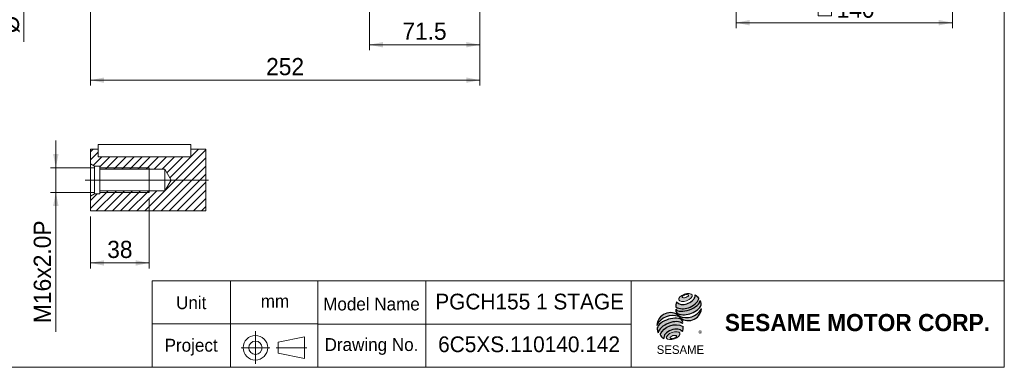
# Model space of a CAD drawing. Header units: millimetres. Extents: x 35 to 1004, y 35 to 700.
# Tile 2 of 6: x 367 to 1004, y 35 to 260. Entities that reach past the tile are written whole.
import ezdxf

# ---------------------------------------------------------------- set-up
doc = ezdxf.new("R2010")
doc.units = ezdxf.units.MM
doc.header["$LTSCALE"] = 3.5
doc.linetypes.add('CENTERX2', pattern=[20.319999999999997, 12.7, -2.54, 2.54, -2.54])
doc.layers.add('外框線', color=7, linetype='Continuous', lineweight=30)
doc.layers.add('標駐', color=51, linetype='Continuous')
doc.styles.add('SLDTEXTSTYLE0', font='ARIAL.TTF', dxfattribs={"width": 0.948})
doc.styles.add('SLDTEXTSTYLE1', font='MINGLIU.TTC')
doc.styles.add('SLDTEXTSTYLE3', font='ARIALBD.TTF', dxfattribs={"width": 0.948})
doc.dimstyles.new('SLDDIMSTYLE0', dxfattribs={"dimtxt": 10.7869384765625, "dimasz": 8.75, "dimexe": 0, "dimexo": 0.0625, "dimgap": 2.696734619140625, "dimtad": 1, "dimdec": 4, "dimrnd": 1e-09, "dimzin": 12, "dimdsep": 46, "dimtxsty": 'SLDTEXTSTYLE0', "dimsah": 1, "dimcen": 0.09, "dimadec": 0, "dimazin": 0, "dimtfac": 1, "dimtdec": 4, "dimtofl": 0, "dimtmove": 0, "dimatfit": 3, "dimfxl": 0, "dimtolj": 1, "dimtzin": 12, "dimarcsym": 0})
doc.dimstyles.new('SLDDIMSTYLE1', dxfattribs={"dimtxt": 10.7869384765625, "dimasz": 8.75, "dimexe": 0, "dimexo": 0.0625, "dimgap": 2.696734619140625, "dimtad": 1, "dimdec": 4, "dimrnd": 1e-09, "dimzin": 12, "dimdsep": 46, "dimtxsty": 'SLDTEXTSTYLE0', "dimsah": 1, "dimcen": 0.09, "dimadec": 0, "dimazin": 0, "dimtol": 1, "dimtm": 0.016, "dimtfac": 1, "dimtdec": 3, "dimtofl": 0, "dimtmove": 0, "dimatfit": 3, "dimfxl": 0, "dimtolj": 1, "dimarcsym": 0})
doc.dimstyles.new('SLDDIMSTYLE2', dxfattribs={"dimtxt": 10.7869384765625, "dimasz": 8.75, "dimexe": 0, "dimexo": 0.0625, "dimgap": 2.696734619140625, "dimtad": 1, "dimdec": 4, "dimrnd": 1e-09, "dimzin": 12, "dimdsep": 46, "dimtxsty": 'SLDTEXTSTYLE0', "dimsah": 1, "dimcen": 0.09, "dimadec": 0, "dimazin": 0, "dimtfac": 1, "dimtdec": 4, "dimtofl": 0, "dimtmove": 0, "dimatfit": 3, "dimfxl": 0, "dimtolj": 1, "dimtzin": 12, "dimarcsym": 0})

# ---------------------------------------------------------------- blocks, each defined once
blk = doc.blocks.new('單位定位')
at = {"layer": '外框線', "color": 7, "lineweight": 0}
for p, q in [((452.8098088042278, 91.0241337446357), (452.8098088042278, 35.0241337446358)), ((560.1320386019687, 91.0241337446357), (452.8098088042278, 91.0241337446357)), ((503.6129167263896, 91.0241337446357), (503.6129167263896, 35.02413374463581)), ((560.1320386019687, 63.02413374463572), (452.8098088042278, 63.0241337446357)), ((534.4445704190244, 51.1834639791), (551.5179018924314, 54.6834639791)), ((534.4445704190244, 51.1834639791), (534.4445704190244, 44.1834639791)), ((551.5179018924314, 54.6834639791), (551.5179018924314, 40.6834639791)), ((534.4445704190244, 44.1834639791), (551.5179018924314, 40.6834639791))]:
    blk.add_line(p, q, dxfattribs=at)
at = {"layer": '外框線', "color": 7, "linetype": 'CENTERX2', "lineweight": 0}
for p, q in [((519.6648189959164, 58.38551921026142), (519.6648189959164, 37.33638053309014)), ((510.4760159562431, 47.67069908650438), (528.904115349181, 47.67069908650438)), ((533.1948659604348, 47.67069908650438), (553.0346292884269, 47.67069908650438))]:
    blk.add_line(p, q, dxfattribs=at)
at = {"layer": '外框線', "color": 7, "lineweight": 0}
for radius in [7.956841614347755, 4.288614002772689]:
    blk.add_circle((519.6648189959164, 47.67069908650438), radius, dxfattribs=at)
at = {"color": 7, "linetype": 'Continuous', "lineweight": 0, "char_height": 8.334375, "attachment_point": 1, "style": 'SLDTEXTSTYLE0'}
for s, insert in [('Unit', (468.2725532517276, 80.970721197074)), ('mm', (523.1153161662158, 82.00514361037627)), ('Project', (460.8642200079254, 53.44087365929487))]:
    blk.add_mtext(s, dxfattribs=dict(at, insert=insert))
blk = doc.blocks.new('圖塊18')
at = {"linetype": 'Continuous'}
h = blk.add_hatch(color=1, dxfattribs=at)
edge = h.paths.add_edge_path(flags=0)
edge.add_spline(control_points=[(17.84507660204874, 39.6701227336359), (15.65982924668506, 38.86654845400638), (12.06645472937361, 35.14609202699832), (19.78787708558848, 34.38685306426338), (25.17793886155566, 39.96753770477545), (20.03032395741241, 40.47369701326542), (17.84507660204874, 39.6701227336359)], knot_values=[0, 0, 0, 0, 0.25, 0.5, 0.75, 1, 1, 1, 1], weights=[1, 1, 1, 1, 1, 1, 1], degree=3, periodic=0)
edge = h.paths.add_edge_path(flags=0)
edge.add_spline(control_points=[(18.30061053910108, 39.23009145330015), (19.32966030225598, 39.55219928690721), (21.64831512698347, 39.3640093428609), (18.95199878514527, 37.14907742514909), (15.47401654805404, 37.43136234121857), (17.27156077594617, 38.9079836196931), (18.30061053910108, 39.23009145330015)], knot_values=[0, 0, 0, 0, 0.2500000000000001, 0.5000000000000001, 0.75, 1, 1, 1, 1], weights=[1, 1, 1, 1, 1, 1, 1], degree=3, periodic=0)
h = blk.add_hatch(color=1, dxfattribs=at)
edge = h.paths.add_edge_path(flags=0)
edge.add_spline(control_points=[(12.82849882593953, 34.67442243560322), (12.27773725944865, 33.46871320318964), (12.22546486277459, 32.23560511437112), (12.38028055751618, 31.42141191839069)], knot_values=[0, 0, 0, 0, 0.4884105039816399, 0.4884105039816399, 0.4884105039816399, 0.4884105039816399], weights=[1, 1, 1, 1], degree=3, periodic=0)
edge.add_spline(control_points=[(12.38028055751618, 31.42141191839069), (14.87282556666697, 30.02098089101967), (19.7081174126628, 30.02885761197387), (24.74450111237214, 32.88965613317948), (26.91845188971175, 35.39441668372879), (27.24088722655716, 36.6291762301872)], knot_values=[0, 0, 0, 0, 0.4091170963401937, 0.6548043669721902, 0.8514887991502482, 0.8514887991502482, 0.8514887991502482, 0.8514887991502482], weights=[1, 1, 1, 1, 1, 1], degree=3, periodic=0)
edge.add_spline(control_points=[(27.24088722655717, 36.62917623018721), (26.87739121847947, 37.44092960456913), (26.1258724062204, 38.41833509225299), (24.89782479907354, 39.1695306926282)], knot_values=[0, 0, 0, 0, 0.4590419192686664, 0.4590419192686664, 0.4590419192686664, 0.4590419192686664], weights=[1, 1, 1, 1], degree=3, periodic=0)
edge.add_spline(control_points=[(24.89782479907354, 39.16953069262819), (24.9371603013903, 38.66063084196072), (24.68654454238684, 37.15834175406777), (22.8092877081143, 34.96446947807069), (18.77024942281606, 32.81639368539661), (14.36633924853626, 32.74556437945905), (12.82849882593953, 34.67442243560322)], knot_values=[0, 0, 0, 0, 0.08132341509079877, 0.2279594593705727, 0.4332489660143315, 0.8030080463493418, 0.8030080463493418, 0.8030080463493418, 0.8030080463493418], weights=[1, 1, 1, 1, 1, 1, 1], degree=3, periodic=0)
h = blk.add_hatch(color=1, dxfattribs=at)
edge = h.paths.add_edge_path(flags=0)
edge.add_arc((15.11459020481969, 29.37435223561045), 2.786083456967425, 168.3621772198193, 229.4245234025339)
edge.add_ellipse((20.33353798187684, 31.74517921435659), major_axis=(8.519222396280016, 2.778512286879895), ratio=0.5371428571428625, start_angle=205.6784380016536, end_angle=329.3896542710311)
edge.add_arc((24.73064408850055, 33.43974244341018), 4.039829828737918, 336.1521426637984, 392.8409252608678)
edge.add_ellipse((20.13050466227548, 33.18178532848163), major_axis=(7.889726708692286, 2.950066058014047), ratio=0.4437390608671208, start_angle=185.0255637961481, end_angle=352.21713539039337, ccw=False)
h = blk.add_hatch(color=1, dxfattribs=at)
edge = h.paths.add_edge_path(flags=0)
edge.add_arc((19.26511369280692, 35.67046053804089), 11.17930463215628, 244.9498890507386, 330.52495169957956, ccw=False)
edge.add_arc((8.787487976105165, 19.13862507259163), 8.60278692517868, 48.10924540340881, 177.9500526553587)
edge.add_arc((10.33298868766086, 14.74520139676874), 11.17930463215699, 69.43291289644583, 155.1324078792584, ccw=False)
edge.add_arc((20.45444900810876, 31.18193968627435), 8.60278692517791, 223.9443619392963, 353.2429906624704)
h = blk.add_hatch(color=1, dxfattribs=at)
edge = h.paths.add_edge_path(flags=0)
edge.add_ellipse((9.316751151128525, 16.65148780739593), major_axis=(8.137735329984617, 3.090578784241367), ratio=0.5235294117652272, start_angle=14.095136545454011, end_angle=164.8078450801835, ccw=False)
edge.add_arc((13.7174456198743, 21.14784688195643), 3.132153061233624, 351.5308011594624, 401.4061622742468)
edge.add_ellipse((9.031061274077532, 18.85020050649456), major_axis=(8.626372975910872, 2.531216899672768), ratio=0.534461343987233, start_angle=27.40472928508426, end_angle=171.7282428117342)
edge.add_arc((9.282834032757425, 18.76233137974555), 9.152618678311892, 191.0466409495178, 205.75451162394)
h = blk.add_hatch(color=1, dxfattribs=at)
edge = h.paths.add_edge_path(flags=0)
edge.add_spline(control_points=[(17.05298460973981, 18.74401478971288), (11.92813691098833, 21.60070384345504), (4.50196003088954, 18.89724543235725), (2.192377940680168, 13.53625047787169)], knot_values=[0, 0, 0, 0, 1, 1, 1, 1], weights=[1, 1, 1, 1], degree=3, periodic=0)
edge.add_arc((7.650370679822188, 16.21962533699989), 6.081955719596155, 206.1806388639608, 239.0996167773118)
edge.add_ellipse((10.74881898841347, 12.76360024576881), major_axis=(6.094093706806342, 2.269688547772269), ratio=0.6035256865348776, start_angle=7.596570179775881, end_angle=172.3905265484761, ccw=False)
edge.add_arc((11.16032413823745, 17.89890612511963), 5.952953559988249, 336.231156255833, 368.1615451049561)
h = blk.add_hatch(color=1, dxfattribs=at)
edge = h.paths.add_edge_path(flags=0)
edge.add_spline(control_points=[(9.918111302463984, 14.97719179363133), (12.10335865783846, 15.78076607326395), (17.25097356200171, 15.27460676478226), (11.86091178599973, 9.69392212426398), (4.139489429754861, 10.45316108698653), (7.73286394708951, 14.17361751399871), (9.918111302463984, 14.97719179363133)], knot_values=[0, 0, 0, 0, 0.25, 0.5, 0.7500000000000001, 1, 1, 1, 1], weights=[1, 1, 1, 1, 1, 1, 1], degree=3, periodic=0)
edge = h.paths.add_edge_path(flags=0)
edge.add_spline(control_points=[(10.48950540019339, 12.87523153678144), (9.460455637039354, 12.55312370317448), (7.669113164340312, 11.05668944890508), (11.15639803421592, 10.7446850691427), (13.84341174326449, 12.9893364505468), (11.51855516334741, 13.19733937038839), (10.48950540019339, 12.87523153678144)], knot_values=[0, 0, 0, 0, 0.2500000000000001, 0.5, 0.75, 1, 1, 1, 1], weights=[1, 1, 1, 1, 1, 1, 1], degree=3, periodic=0)
at = {"color": 1, "linetype": 'Continuous', "lineweight": 0}
for points in [[(17.84507660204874, 39.67012273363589), (20.03032395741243, 40.47369701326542), (25.17793886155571, 39.96753770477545), (19.78787708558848, 34.38685306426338), (12.06645472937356, 35.14609202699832), (15.65982924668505, 38.86654845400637), (17.84507660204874, 39.67012273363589)], [(18.30061053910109, 39.23009145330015), (19.32966030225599, 39.5521992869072), (21.64831512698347, 39.36400934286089), (18.95199878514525, 37.14907742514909), (15.47401654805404, 37.43136234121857), (17.27156077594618, 38.9079836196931), (18.30061053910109, 39.23009145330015)], [(9.918111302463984, 14.97719179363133), (12.10335865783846, 15.78076607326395), (17.25097356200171, 15.27460676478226), (11.86091178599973, 9.69392212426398), (4.139489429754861, 10.45316108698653), (7.73286394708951, 14.17361751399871), (9.918111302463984, 14.97719179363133)], [(10.48950540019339, 12.87523153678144), (11.51855516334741, 13.19733937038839), (13.84341174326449, 12.9893364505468), (11.15639803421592, 10.7446850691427), (7.669113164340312, 11.05668944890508), (9.460455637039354, 12.55312370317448), (10.48950540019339, 12.87523153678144)]]:
    blk.add_open_spline(points, degree=3, dxfattribs=at)
at = {"layer": '標駐', "color": 1}
for p, q in [((28.98569412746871, 30.07478134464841), (28.88321130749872, 29.97229852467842)), ((4.455190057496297, 11.06025460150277), (4.518651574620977, 11.12371611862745))]:
    blk.add_line(p, q, dxfattribs=at)
for centre, radius, start, end in [((24.73064408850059, 33.43974244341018), 4.039829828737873, 336.1521426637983, 32.95375475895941), ((8.787487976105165, 19.13862507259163), 8.60278692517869, 48.10924540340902, 177.9500526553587), ((10.33298868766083, 14.74520139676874), 11.17930463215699, 69.43291289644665, 155.1324078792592), ((15.11459020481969, 29.37435223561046), 2.786083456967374, 167.9158934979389, 229.4245234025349), ((20.45444900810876, 31.18193968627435), 8.602786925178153, 223.9443619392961, 353.2429906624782), ((19.26511369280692, 35.67046053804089), 11.17930463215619, 244.9498890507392, 330.5249516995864), ((13.71744561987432, 21.14784688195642), 3.132153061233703, 351.5308011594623, 41.40616227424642), ((9.282834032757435, 18.76233137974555), 9.15261867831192, 191.0466409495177, 205.7545116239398), ((7.650370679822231, 16.21962533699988), 6.081955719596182, 206.1806388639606, 239.0996167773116), ((11.16032413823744, 17.89890612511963), 5.952953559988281, 336.2311562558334, 8.161545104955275)]:
    blk.add_arc(centre, radius, start, end, dxfattribs=at)
for centre, major_axis, ratio, start_param, end_param in [((20.13050466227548, 33.18178532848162), (7.889726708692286, 2.950066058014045), 0.4437390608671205, 3.229063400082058, 6.147574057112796), ((20.33353798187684, 31.74517921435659), (8.51922239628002, 2.778512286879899), 0.5371428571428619, 3.589765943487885, 5.748933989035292), ((9.031061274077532, 18.85020050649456), (8.626372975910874, 2.531216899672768), 0.5344613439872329, 0.4783027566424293, 2.997223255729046), ((9.316751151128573, 16.65148780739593), (8.137735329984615, 3.090578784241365), 0.5235294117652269, 0.2460065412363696, 2.876439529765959), ((10.74881898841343, 12.76360024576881), (6.094093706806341, 2.269688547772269), 0.6035256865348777, 0.1325851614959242, 3.008782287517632)]:
    blk.add_ellipse(centre, major_axis=major_axis, ratio=ratio, start_param=start_param, end_param=end_param, dxfattribs=at)
for points, knots in [([(12.82849882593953, 34.67442243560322), (14.36633924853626, 32.74556437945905), (18.77024942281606, 32.81639368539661), (22.8092877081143, 34.96446947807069), (24.68654454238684, 37.15834175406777), (24.9371603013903, 38.66063084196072), (24.89782479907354, 39.16953069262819)], [0, 0, 0, 0, 0.3697590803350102, 0.575048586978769, 0.721684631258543, 0.8030080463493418, 0.8030080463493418, 0.8030080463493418, 0.8030080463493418]), ([(12.38028055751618, 31.42141191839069), (14.87282556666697, 30.02098089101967), (19.7081174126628, 30.02885761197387), (24.74450111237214, 32.88965613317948), (26.91845188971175, 35.39441668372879), (27.24088722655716, 36.6291762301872)], [0, 0, 0, 0, 0.4091170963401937, 0.6548043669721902, 0.8514887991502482, 0.8514887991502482, 0.8514887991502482, 0.8514887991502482])]:
    blk.add_open_spline(points, degree=3, knots=knots, dxfattribs=at)
for points in [[(24.89782479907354, 39.1695306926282), (26.1258724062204, 38.41833509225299), (26.87739121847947, 37.44092960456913), (27.24088722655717, 36.62917623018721)], [(12.82849882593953, 34.67442243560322), (12.27773725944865, 33.46871320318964), (12.22546486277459, 32.23560511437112), (12.38028055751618, 31.42141191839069)], [(2.192377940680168, 13.53625047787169), (4.501960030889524, 18.89724543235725), (11.92813691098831, 21.60070384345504), (17.05298460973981, 18.74401478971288)]]:
    blk.add_open_spline(points, degree=3, dxfattribs=at)
at = {"layer": '標駐', "color": 1, "attachment_point": 1}
for s, insert, char_height, style in [('®', (26.94625069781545, 16.01644056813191), 3.704166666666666, 'SLDTEXTSTYLE1'), ('SESAME', (0.03859137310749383, 6.579675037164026), 5.556249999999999, 'SLDTEXTSTYLE0')]:
    blk.add_mtext(s, dxfattribs=dict(at, insert=insert, char_height=char_height, style=style))
blk = doc.blocks.new('NEW LOGO_定位')
at = {"color": 7, "linetype": 'Continuous'}
blk.add_blockref('圖塊18', (12.47447700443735, 7.619095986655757), dxfattribs=at)
blk = doc.blocks.new('圖標定位')
at = {"color": 7, "linetype": 'Continuous'}
blk.add_blockref('NEW LOGO_定位', (766.9720065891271, 35.00000000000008), dxfattribs=at)
blk = doc.blocks.new('*D11')
at = {"color": 7, "linetype": 'Continuous', "lineweight": 0}
for p, q in [((409.4379274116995, 404.4303562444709), (366.330141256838, 404.4303562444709)), ((369.830141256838, 404.4303562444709), (369.830141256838, 364.430356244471)), ((409.4379274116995, 364.430356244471), (366.330141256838, 364.430356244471)), ((369.830141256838, 364.430356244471), (369.830141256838, 245.5235702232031))]:
    blk.add_line(p, q, dxfattribs=at)
for points in [[(369.830141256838, 404.4303562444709), (368.080141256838, 395.6803562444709), (371.580141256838, 395.6803562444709)], [(369.830141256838, 364.430356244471), (371.580141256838, 373.180356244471), (368.080141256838, 373.180356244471)]]:
    blk.add_solid(points, dxfattribs=at)
at = {"color": 7, "linetype": 'Continuous', "lineweight": 0, "attachment_point": 1, "rotation": 90.00000000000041, "style": 'SLDTEXTSTYLE0'}
for s, insert, char_height in [('0.016', (359.2453292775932, 291.7653956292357), 7.408333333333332), ('0', (348.2085624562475, 291.7653956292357), 7.408333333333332), ('-', (359.2453292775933, 287.2428434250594), 7.408333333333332), ('40', (355.5053759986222, 266.8130835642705), 11.1125), ('%%c', (355.5053759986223, 251.0798202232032), 11.1125)]:
    blk.add_mtext(s, dxfattribs=dict(at, insert=insert, char_height=char_height))
blk = doc.blocks.new('*D24')
at = {"color": 7, "linetype": 'Continuous', "lineweight": 0}
for p, q in [((593.4379274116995, 362.9303562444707), (593.4379274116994, 240.2064932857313)), ((664.9379274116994, 311.4303562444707), (664.9379274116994, 240.2064932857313)), ((664.9379274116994, 243.7064932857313), (593.4379274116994, 243.7064932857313))]:
    blk.add_line(p, q, dxfattribs=at)
for points in [[(593.4379274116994, 243.7064932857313), (602.1879274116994, 241.9564932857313), (602.1879274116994, 245.4564932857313)], [(664.9379274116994, 243.7064932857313), (656.1879274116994, 245.4564932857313), (656.1879274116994, 241.9564932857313)]]:
    blk.add_solid(points, dxfattribs=at)
at = {"color": 7, "linetype": 'Continuous', "lineweight": 0, "insert": (614.7853380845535, 258.0312585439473), "char_height": 11.1125, "attachment_point": 1, "style": 'SLDTEXTSTYLE0'}
blk.add_mtext('71.5', dxfattribs=at)
blk = doc.blocks.new('*D25')
at = {"color": 7, "linetype": 'Continuous', "lineweight": 0}
for p, q in [((412.9379274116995, 360.930356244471), (412.9379274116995, 217.2951957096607)), ((664.9379274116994, 311.4303562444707), (664.9379274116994, 217.2951957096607)), ((664.9379274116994, 220.7951957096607), (412.9379274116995, 220.7951957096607))]:
    blk.add_line(p, q, dxfattribs=at)
for points in [[(412.9379274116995, 220.7951957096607), (421.6879274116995, 219.0451957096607), (421.6879274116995, 222.5451957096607)], [(664.9379274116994, 220.7951957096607), (656.1879274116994, 222.5451957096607), (656.1879274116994, 219.0451957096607)]]:
    blk.add_solid(points, dxfattribs=at)
at = {"color": 7, "linetype": 'Continuous', "lineweight": 0, "insert": (526.592229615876, 235.1199609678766), "char_height": 11.1125, "attachment_point": 1, "style": 'SLDTEXTSTYLE0'}
blk.add_mtext('252', dxfattribs=at)
blk = doc.blocks.new('SW_SYMBOL_MOD_BOX')
at = {"color": 0, "linetype": 'Continuous', "lineweight": 0}
for p, q in [((700, 700), (700, 2800)), ((700, 2800), (2800, 2800)), ((2800, 2800), (2800, 700)), ((700, 700), (2800, 700))]:
    blk.add_line(p, q, dxfattribs=at)
blk = doc.blocks.new('*D36')
at = {"color": 7, "linetype": 'Continuous', "lineweight": 0}
for p, q in [((830.853697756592, 320.4634231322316), (830.853697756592, 254.4709487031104)), ((970.853697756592, 320.4634231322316), (970.853697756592, 254.4709487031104)), ((830.853697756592, 257.9709487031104), (970.853697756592, 257.9709487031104))]:
    blk.add_line(p, q, dxfattribs=at)
for points in [[(830.853697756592, 257.9709487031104), (839.603697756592, 256.2209487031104), (839.603697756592, 259.7209487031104)], [(970.853697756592, 257.9709487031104), (962.103697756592, 259.7209487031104), (962.103697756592, 256.2209487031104)]]:
    blk.add_solid(points, dxfattribs=at)
at = {"color": 7, "linetype": 'Continuous', "lineweight": 0, "xscale": 0.004092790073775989, "yscale": 0.004092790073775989, "zscale": 0.004092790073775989, "rotation": 360.0000000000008}
blk.add_blockref('SW_SYMBOL_MOD_BOX', (881.0544860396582, 259.5770813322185), dxfattribs=at)
at = {"color": 7, "linetype": 'Continuous', "lineweight": 0, "insert": (895.9615138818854, 272.2957139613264), "char_height": 11.1125, "attachment_point": 1, "style": 'SLDTEXTSTYLE0'}
blk.add_mtext('140', dxfattribs=at)
blk = doc.blocks.new('SW_HATCH_0')
at = {"color": 0, "linetype": 'Continuous', "lineweight": 0}
for p, q in [((0, 0), (1.776419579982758, 1.776414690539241)), ((35.11517494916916, -38.22358488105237), (74.6513782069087, 1.312618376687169)), ((65.00000134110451, -3.100273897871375), (69.87668992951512, 1.776414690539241)), ((0, -5.238482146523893), (4.999997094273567, -0.2384809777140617)), ((1.745570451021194, -8.731391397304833), (7.253378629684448, -3.223585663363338)), ((5.99999912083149, -9.715447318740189), (12.4918632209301, -3.223585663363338)), ((9.730344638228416, -11.22358476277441), (17.73034781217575, -3.223585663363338)), ((14.96883574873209, -11.22358476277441), (22.96882588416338, -3.223585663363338)), ((20.20731382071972, -11.22358476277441), (28.20731699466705, -3.223585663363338)), ((25.44579189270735, -11.22358476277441), (33.44579506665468, -3.223585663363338)), ((30.684276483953, -11.22358476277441), (38.68427965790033, -3.223585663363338)), ((35.92276107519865, -11.22358476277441), (43.92276424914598, -3.223585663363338)), ((40.35365954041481, -38.22358488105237), (74.6513782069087, -3.925866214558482)), ((41.1612456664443, -11.22358476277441), (49.16124884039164, -3.223585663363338)), ((46.39972373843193, -11.22358476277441), (54.39972691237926, -3.223585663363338)), ((49.36555586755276, -13.49624211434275), (59.63820498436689, -3.223585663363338)), ((51.33174452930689, -16.76853376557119), (64.87668957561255, -3.223585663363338)), ((45.59214413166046, -38.22358488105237), (74.6513782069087, -9.164348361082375)), ((50.83062220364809, -38.22358488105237), (74.6513782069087, -14.40283091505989)), ((0, -36.66937910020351), (11.44579611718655, -25.22358542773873)), ((3.684280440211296, -38.22358488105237), (16.68427418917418, -25.22358542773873)), ((5.99999912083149, -25.43089620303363), (6.207311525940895, -25.22358542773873)), ((8.922765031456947, -38.22358488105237), (21.92275878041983, -25.22358542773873)), ((14.16124310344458, -38.22358488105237), (27.16124337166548, -25.22358542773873)), ((19.39972769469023, -38.22358488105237), (32.39972796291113, -25.22358542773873)), ((24.63821228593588, -38.22358488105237), (37.63820603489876, -25.22358542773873)), ((29.87669035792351, -38.22358488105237), (42.87669062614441, -25.22358542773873)), ((56.06910679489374, -38.22358488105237), (74.6513782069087, -19.64131367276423)), ((61.30759138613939, -38.22358488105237), (74.6513782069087, -24.87979643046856)), ((0, -31.43089613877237), (4.20730747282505, -27.22358459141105)), ((66.54607597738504, -38.22358488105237), (74.6513782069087, -30.1182793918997)), ((71.78455404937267, -38.22358488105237), (74.6513782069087, -35.35676072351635))]:
    blk.add_line(p, q, dxfattribs=at)
blk = doc.blocks.new('*D43')
at = {"color": 7, "linetype": 'Continuous', "lineweight": 0}
for p, q in [((390.4439402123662, 164.163698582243), (390.4439402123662, 181.663698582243)), ((415.4379274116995, 164.163698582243), (386.9439402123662, 164.163698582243)), ((390.4439402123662, 148.163698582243), (390.4439402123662, 164.163698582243)), ((415.4379274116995, 148.163698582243), (386.9439402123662, 148.163698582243)), ((390.4439402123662, 148.163698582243), (390.4439402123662, 58.01208879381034))]:
    blk.add_line(p, q, dxfattribs=at)
for points in [[(390.4439402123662, 164.163698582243), (392.1939402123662, 172.913698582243), (388.6939402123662, 172.913698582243)], [(390.4439402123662, 148.163698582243), (388.6939402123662, 139.413698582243), (392.1939402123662, 139.413698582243)]]:
    blk.add_solid(points, dxfattribs=at)
at = {"color": 7, "linetype": 'Continuous', "lineweight": 0, "char_height": 11.1125, "attachment_point": 1, "rotation": 90, "style": 'SLDTEXTSTYLE0'}
for s, insert in [('x2.0P', (376.1191749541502, 92.36482023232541)), ('16', (376.1191749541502, 75.90968798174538)), ('M', (376.1191749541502, 63.56833879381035))]:
    blk.add_mtext(s, dxfattribs=dict(at, insert=insert))
blk = doc.blocks.new('*D44')
at = {"color": 7, "linetype": 'Continuous', "lineweight": 0}
for p, q in [((450.9379274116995, 144.663698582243), (450.9379274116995, 99.02309490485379)), ((412.9379274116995, 132.663698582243), (412.9379274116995, 99.02309490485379)), ((412.9379274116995, 102.5230949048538), (450.9379274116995, 102.5230949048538))]:
    blk.add_line(p, q, dxfattribs=at)
for points in [[(412.9379274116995, 102.5230949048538), (421.6879274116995, 100.7730949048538), (421.6879274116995, 104.2730949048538)], [(450.9379274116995, 102.5230949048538), (442.1879274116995, 104.2730949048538), (442.1879274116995, 100.7730949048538)]]:
    blk.add_solid(points, dxfattribs=at)
at = {"color": 7, "linetype": 'Continuous', "lineweight": 0, "insert": (423.7103612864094, 116.8478601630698), "char_height": 11.1125, "attachment_point": 1, "style": 'SLDTEXTSTYLE0'}
blk.add_mtext('38', dxfattribs=at)

msp = doc.modelspace()

# ---------------------------------------------------------------- linework, layer by layer
at = {"color": 7, "linetype": 'Continuous', "lineweight": 0}
for p, q in [((1004.5, 700.0000000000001), (1004.5, 35.00000000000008)), ((487.5893030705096, 136.1636987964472), (487.5893030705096, 176.1636983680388)), ((418.9379277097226, 164.1636989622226), (450.9379255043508, 164.1636989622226)), ((450.9379255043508, 148.1636982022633), (450.9379255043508, 164.1636989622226)), ((418.9379277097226, 148.1636982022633), (450.9379255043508, 148.1636982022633)), ((560, 35.00000000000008), (560, 91.00000000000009)), ((1004.5, 91.00000000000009), (560, 91.00000000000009)), ((630, 35.00000000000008), (630, 91.00000000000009)), ((763, 35.00000000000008), (763, 91.00000000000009)), ((763, 63.00000000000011), (560, 63.00000000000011)), ((35.00000000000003, 35.00000000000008), (1004.5, 35.00000000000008))]:
    msp.add_line(p, q, dxfattribs=at)
at = {"color": 7, "linetype": 'Continuous', "lineweight": 15}
for p, q in [((417.9379219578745, 171.1636980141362), (417.9379219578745, 179.1636979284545)), ((417.9379219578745, 179.1636979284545), (477.9379262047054, 179.1636979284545)), ((477.9379262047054, 179.1636979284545), (477.9379262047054, 171.1636980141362)), ((412.9379248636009, 176.1636983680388), (417.9379219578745, 176.1636983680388)), ((412.9379248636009, 166.6636986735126), (412.9379248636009, 176.1636983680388)), ((417.9379219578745, 171.1636980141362), (417.9379219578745, 176.1636983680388)), ((477.9379262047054, 176.1636983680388), (487.5893030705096, 176.1636983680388)), ((477.9379262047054, 176.1636983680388), (477.9379262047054, 171.1636980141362)), ((415.5360056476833, 165.1636980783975), (412.9379248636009, 166.6636986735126)), ((412.9379248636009, 166.6636986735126), (412.9379248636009, 145.6636984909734)), ((417.9379219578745, 171.1636980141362), (477.9379262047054, 171.1636980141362)), ((418.9379239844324, 165.1636980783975), (415.5360056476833, 165.1636980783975)), ((415.5360056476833, 165.1636980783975), (415.5360056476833, 147.1636990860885)), ((418.9379239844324, 163.1636989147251), (418.9379239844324, 165.1636980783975)), ((460.9379243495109, 163.1636989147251), (418.9379239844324, 163.1636989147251)), ((418.9379239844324, 163.1636989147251), (418.9379239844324, 149.1636982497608)), ((465.1439475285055, 156.163698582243), (460.9379243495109, 163.1636989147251)), ((460.9379243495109, 163.1636989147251), (460.9379243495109, 149.1636982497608)), ((460.9379243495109, 149.1636982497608), (465.1439475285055, 156.163698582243)), ((412.9379248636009, 145.6636984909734), (415.5360056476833, 147.1636990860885)), ((415.5360056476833, 147.1636990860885), (418.9379239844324, 147.1636990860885)), ((418.9379239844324, 147.1636990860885), (418.9379239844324, 149.1636982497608)), ((418.9379239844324, 149.1636982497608), (460.9379243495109, 149.1636982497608)), ((412.9379248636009, 136.1636987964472), (412.9379248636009, 145.6636984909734)), ((487.5893030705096, 136.1636987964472), (412.9379248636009, 136.1636987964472))]:
    msp.add_line(p, q, dxfattribs=at)
at = {"color": 7, "linetype": 'CENTERX2', "lineweight": 0, "ltscale": 3.5}
msp.add_line((489.3393019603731, 156.1636985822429), (409.5161842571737, 156.1636985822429), dxfattribs=at)

# ---------------------------------------------------------------- block references
at = {"color": 7, "linetype": 'Continuous', "lineweight": 0}
msp.add_blockref('SW_HATCH_0', (412.9379248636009, 174.3872836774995), dxfattribs=at)
at = {"color": 7, "linetype": 'Continuous'}
for name in ['單位定位', '圖標定位']:
    msp.add_blockref(name, (0, 0), dxfattribs=at)

# ---------------------------------------------------------------- texts
at = {"color": 7, "linetype": 'Continuous', "lineweight": 0, "attachment_point": 1}
for s, insert, char_height, style in [('Model Name', (563.5145816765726, 80.1310742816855), 8.334375, 'SLDTEXTSTYLE0'), ('PGCH155 1 STAGE', (636.1067262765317, 82.62212888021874), 10.18645833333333, 'SLDTEXTSTYLE0'), ('SESAME MOTOR CORP.', (823.5694373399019, 69.50809877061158), 11.1125, 'SLDTEXTSTYLE3'), ('Drawing No.', (564.4406259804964, 53.8810742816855), 8.334375, 'SLDTEXTSTYLE0'), ('6C5XS.110140.142', (637.955231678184, 54.99478820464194), 10.18645833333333, 'SLDTEXTSTYLE0')]:
    msp.add_mtext(s, dxfattribs=dict(at, insert=insert, char_height=char_height, style=style))

# ---------------------------------------------------------------- dimensions: what is measured, and where the dimension line sits
at = {"color": 7, "linetype": 'Continuous', "lineweight": 0}
for base, p1, p2, text, dimstyle, picture, middle in [((369.830141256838, 364.430356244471), (412.9379274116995, 404.4303562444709), (412.9379274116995, 364.430356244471), '%%c<>', 'SLDDIMSTYLE1', '*D11', (369.830141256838, 283.7683057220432)), ((390.4439402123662, 164.163698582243), (418.9379274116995, 148.163698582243), (418.9379274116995, 164.163698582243), 'M<>x2.0P', 'SLDDIMSTYLE0', '*D43', (390.4439402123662, 96.89606965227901))]:
    dim = msp.add_linear_dim(base=base, p1=p1, p2=p2, angle=90.0000000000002, text=text, dimstyle=dimstyle, dxfattribs=at)
    dim.commit()
    dim.dimension.update_dxf_attribs({"geometry": picture, "text_midpoint": middle, "dimtype": 160})
for base, p1, p2, picture, middle in [((412.9379274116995, 220.7951957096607), (664.9379274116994, 314.9303562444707), (412.9379274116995, 364.430356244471), '*D25', (538.9379274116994, 220.7951957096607)), ((593.4379274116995, 243.7064932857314), (664.9379274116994, 314.9303562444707), (593.4379274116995, 366.4303562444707), '*D24', (629.1879274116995, 243.7064932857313)), ((450.9379274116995, 102.5230949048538), (412.9379274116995, 136.163698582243), (450.9379274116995, 148.163698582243), '*D44', (431.9379274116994, 102.5230949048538))]:
    dim = msp.add_linear_dim(base=base, p1=p1, p2=p2, dimstyle='SLDDIMSTYLE2', dxfattribs=at)
    dim.commit()
    dim.dimension.update_dxf_attribs({"geometry": picture, "text_midpoint": middle, "dimtype": 160})
dim = msp.add_linear_dim(base=(970.853697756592, 257.9709487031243), p1=(830.853697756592, 323.9634231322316), p2=(970.853697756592, 323.9634231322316), text='{\\fGDT;o}<>', dimstyle='SLDDIMSTYLE2', dxfattribs=at)
dim.commit()
dim.dimension.update_dxf_attribs({"geometry": '*D36', "text_midpoint": (900.8536977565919, 257.9709487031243), "dimtype": 160})

doc.saveas('drawing.dxf')
